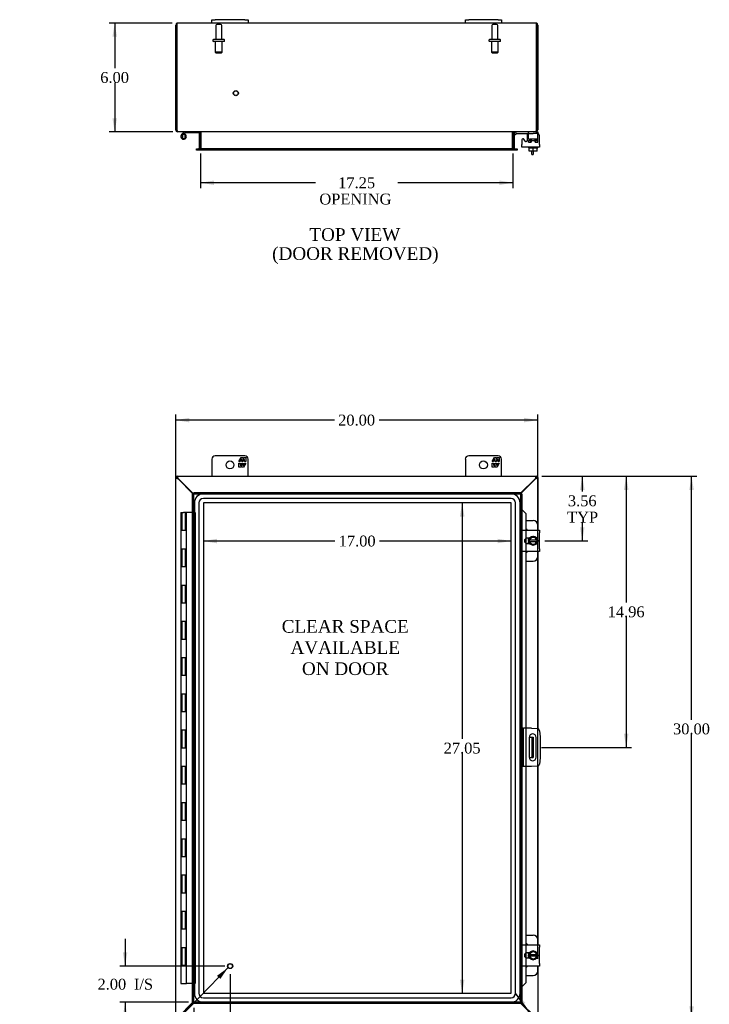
# Model space of a CAD drawing. Header units: inches. Extents: x 11 to 148, y 5 to 99.
# Tile 3 of 7: x 34 to 72, y 33 to 87. Entities that reach past the tile are written whole.
import ezdxf
from ezdxf.enums import TextEntityAlignment as Align

# ---------------------------------------------------------------- set-up
doc = ezdxf.new("R2010")
doc.units = ezdxf.units.IN
doc.header["$MEASUREMENT"] = 0
for name, color, linetype in [('COM40153-1', 7, 'CONTINUOUS'), ('COM40153-2', 7, 'CONTINUOUS'), ('COM42667', 7, 'CONTINUOUS'), ('COM42780', 7, 'CONTINUOUS'), ('COM48432', 7, 'CONTINUOUS'), ('COM70219', 7, 'CONTINUOUS'), ('COM71780-16', 7, 'CONTINUOUS'), ('DEFAULT', 7, 'CONTINUOUS'), ('FET07710', 7, 'CONTINUOUS'), ('HNG10620-26B', 7, 'CONTINUOUS'), ('HNG10620-26C', 7, 'CONTINUOUS'), ('HNG10620-26P', 7, 'CONTINUOUS'), ('SCC19011', 7, 'CONTINUOUS'), ('SPR20265', 7, 'CONTINUOUS'), ('STD21878', 7, 'CONTINUOUS'), ('STD26094', 7, 'CONTINUOUS'), ('WAF25035', 7, 'CONTINUOUS')]:
    doc.layers.add(name, color=color, linetype=linetype)
doc.styles.add('SEACAD_TIMES_NEW_ROMAN', font='times.ttf')

# ---------------------------------------------------------------- blocks, each defined once
blk = doc.blocks.new('SEANNOT_GROUP2')
at = {"layer": 'DEFAULT', "linetype": 'Continuous'}
blk.add_hatch(color=136, dxfattribs=at).paths.add_polyline_path([(45.198, 34.455), (45.629, 35.081), (45.018, 34.629)])
at = {"layer": 'DEFAULT', "color": 136, "linetype": 'Continuous'}
blk.add_line((40.933, 30.222), (40.633, 30.222), dxfattribs=at)
blk.add_lwpolyline([(40.933, 30.222), (45.629, 35.081)], dxfattribs=at)
at = {"layer": 'DEFAULT', "color": 136, "linetype": 'Continuous', "style": 'SEACAD_TIMES_NEW_ROMAN'}
for s, p in [('GROUND STUD', (34.068, 30.522)), ('DOOR', (34.068, 29.622))]:
    blk.add_text(s, height=0.6, dxfattribs=at).set_placement(p, align=Align.TOP_LEFT)
blk = doc.blocks.new('SEANNOT_GROUP3')
at = {"layer": 'DEFAULT', "linetype": 'Continuous'}
blk.add_hatch(color=136, dxfattribs=at).paths.add_polyline_path([(62.05, 33.135), (61.509, 33.669), (61.848, 32.989)])
at = {"layer": 'DEFAULT', "color": 136, "linetype": 'Continuous'}
blk.add_line((64.069, 30.136), (64.369, 30.136), dxfattribs=at)
blk.add_lwpolyline([(64.069, 30.136), (61.509, 33.669)], dxfattribs=at)
at = {"layer": 'DEFAULT', "color": 136, "linetype": 'Continuous', "style": 'SEACAD_TIMES_NEW_ROMAN'}
blk.add_text('GASKET', height=0.6, dxfattribs=at).set_placement((64.579, 30.436), align=Align.TOP_LEFT)
blk = doc.blocks.new('GDIMGGROUP')
at = {"layer": 'DEFAULT', "linetype": 'Continuous'}
for points in [[(43.483, 65.421), (42.733, 65.296), (43.483, 65.171)], [(61.98, 65.421), (61.98, 65.171), (62.73, 65.296)]]:
    blk.add_hatch(color=136, dxfattribs=at).paths.add_polyline_path(points)
at = {"layer": 'DEFAULT', "color": 136, "linetype": 'Continuous'}
for p, q in [((42.733, 32.567), (42.733, 65.596)), ((51.498, 65.296), (42.733, 65.296)), ((62.73, 65.296), (53.965, 65.296)), ((62.73, 35.564), (62.73, 65.596))]:
    blk.add_line(p, q, dxfattribs=at)
at = {"layer": 'DEFAULT', "color": 136, "linetype": 'Continuous', "style": 'SEACAD_TIMES_NEW_ROMAN'}
blk.add_text('20.00', height=0.6, dxfattribs=at).set_placement((51.708, 65.596), align=Align.TOP_LEFT)
blk = doc.blocks.new('GDIMGGROUP1')
at = {"layer": 'DEFAULT', "linetype": 'Continuous'}
for points in [[(71.354, 61.445), (71.229, 62.195), (71.104, 61.445)], [(71.354, 32.945), (71.104, 32.945), (71.229, 32.195)]]:
    blk.add_hatch(color=136, dxfattribs=at).paths.add_polyline_path(points)
at = {"layer": 'DEFAULT', "color": 136, "linetype": 'Continuous'}
for p, q in [((62.961, 62.195), (71.529, 62.195)), ((71.229, 48.763), (71.229, 62.195)), ((71.229, 32.195), (71.229, 47.953)), ((62.961, 32.195), (71.529, 32.195))]:
    blk.add_line(p, q, dxfattribs=at)
at = {"layer": 'DEFAULT', "color": 136, "linetype": 'Continuous', "style": 'SEACAD_TIMES_NEW_ROMAN'}
blk.add_text('30.00', height=0.6, dxfattribs=at).set_placement((70.205, 48.553), align=Align.TOP_LEFT)
blk = doc.blocks.new('GDIMGGROUP2')
at = {"layer": 'DEFAULT', "linetype": 'Continuous'}
for points in [[(39.814, 35.915), (39.939, 35.165), (40.064, 35.915)], [(39.814, 32.415), (40.064, 32.415), (39.939, 33.165)]]:
    blk.add_hatch(color=136, dxfattribs=at).paths.add_polyline_path(points)
at = {"layer": 'DEFAULT', "color": 136, "linetype": 'Continuous'}
for p, q in [((39.939, 36.665), (39.939, 35.165)), ((45.442, 35.165), (39.639, 35.165)), ((43.442, 33.165), (39.639, 33.165)), ((39.939, 33.165), (39.939, 31.665))]:
    blk.add_line(p, q, dxfattribs=at)
at = {"layer": 'DEFAULT', "color": 136, "linetype": 'Continuous', "style": 'SEACAD_TIMES_NEW_ROMAN'}
for s, p in [('2.00', (38.414, 34.465)), ('I/S', (40.426, 34.465))]:
    blk.add_text(s, height=0.6, dxfattribs=at).set_placement(p, align=Align.TOP_LEFT)
blk = doc.blocks.new('GDIMGGROUP3')
at = {"layer": 'DEFAULT', "linetype": 'Continuous'}
for points in [[(44.492, 29.866), (44.492, 30.116), (43.742, 29.991)], [(44.992, 29.866), (45.742, 29.991), (44.992, 30.116)]]:
    blk.add_hatch(color=136, dxfattribs=at).paths.add_polyline_path(points)
at = {"layer": 'DEFAULT', "color": 136, "linetype": 'Continuous'}
for p, q in [((45.742, 34.724), (45.742, 29.691)), ((43.742, 32.865), (43.742, 29.691)), ((43.742, 29.991), (46.089, 29.991)), ((46.089, 29.991), (46.389, 29.991))]:
    blk.add_line(p, q, dxfattribs=at)
at = {"layer": 'DEFAULT', "color": 136, "linetype": 'Continuous', "style": 'SEACAD_TIMES_NEW_ROMAN'}
for s, p in [('2.00', (46.599, 30.291)), ('I/S', (48.612, 30.291))]:
    blk.add_text(s, height=0.6, dxfattribs=at).set_placement(p, align=Align.TOP_LEFT)
blk = doc.blocks.new('GDIMGGROUP4')
at = {"layer": 'DEFAULT', "linetype": 'Continuous'}
for points in [[(39.239, 86.455), (39.489, 86.455), (39.364, 87.205)], [(39.239, 81.955), (39.364, 81.205), (39.489, 81.955)]]:
    blk.add_hatch(color=136, dxfattribs=at).paths.add_polyline_path(points)
at = {"layer": 'DEFAULT', "color": 136, "linetype": 'Continuous'}
for p, q in [((42.541, 87.205), (39.064, 87.205)), ((39.364, 87.205), (39.364, 84.715)), ((39.364, 83.905), (39.364, 81.205)), ((42.567, 81.205), (39.064, 81.205))]:
    blk.add_line(p, q, dxfattribs=at)
at = {"layer": 'DEFAULT', "color": 136, "linetype": 'Continuous', "style": 'SEACAD_TIMES_NEW_ROMAN'}
blk.add_text('6.00', height=0.6, dxfattribs=at).set_placement((38.567, 84.505), align=Align.TOP_LEFT)
blk = doc.blocks.new('GDIMGGROUP16')
at = {"layer": 'DEFAULT', "linetype": 'Continuous'}
for points in [[(65.319, 61.445), (65.194, 62.195), (65.069, 61.445)], [(65.319, 59.383), (65.069, 59.383), (65.194, 58.633)]]:
    blk.add_hatch(color=136, dxfattribs=at).paths.add_polyline_path(points)
at = {"layer": 'DEFAULT', "color": 136, "linetype": 'Continuous'}
for p, q in [((62.961, 62.195), (65.494, 62.195)), ((65.194, 62.195), (65.194, 61.352)), ((65.194, 59.642), (65.194, 58.633)), ((63.129, 58.633), (65.494, 58.633))]:
    blk.add_line(p, q, dxfattribs=at)
at = {"layer": 'DEFAULT', "color": 136, "linetype": 'Continuous', "style": 'SEACAD_TIMES_NEW_ROMAN'}
for s, p in [('3.56', (64.397, 61.142)), ('TYP', (64.355, 60.242))]:
    blk.add_text(s, height=0.6, dxfattribs=at).set_placement(p, align=Align.TOP_LEFT)
blk = doc.blocks.new('GDIMGGROUP17')
at = {"layer": 'DEFAULT', "linetype": 'Continuous'}
for points in [[(67.743, 61.445), (67.618, 62.195), (67.493, 61.445)], [(67.743, 47.985), (67.493, 47.985), (67.618, 47.235)]]:
    blk.add_hatch(color=136, dxfattribs=at).paths.add_polyline_path(points)
at = {"layer": 'DEFAULT', "color": 136, "linetype": 'Continuous'}
for p, q in [((62.961, 62.195), (67.918, 62.195)), ((67.618, 62.195), (67.618, 55.225)), ((67.618, 54.415), (67.618, 47.235)), ((62.939, 47.235), (67.918, 47.235))]:
    blk.add_line(p, q, dxfattribs=at)
at = {"layer": 'DEFAULT', "color": 136, "linetype": 'Continuous', "style": 'SEACAD_TIMES_NEW_ROMAN'}
blk.add_text('14.96', height=0.6, dxfattribs=at).set_placement((66.595, 55.015), align=Align.TOP_LEFT)
blk = doc.blocks.new('GDIMGGROUP18')
at = {"layer": 'DEFAULT', "linetype": 'Continuous'}
for points in [[(44.858, 78.269), (44.858, 78.519), (44.108, 78.394)], [(60.608, 78.269), (61.358, 78.394), (60.608, 78.519)]]:
    blk.add_hatch(color=136, dxfattribs=at).paths.add_polyline_path(points)
at = {"layer": 'DEFAULT', "color": 136, "linetype": 'Continuous'}
for p, q in [((44.108, 80), (44.108, 78.094)), ((61.358, 80), (61.358, 78.094)), ((50.461, 78.394), (44.108, 78.394)), ((61.358, 78.394), (55.005, 78.394))]:
    blk.add_line(p, q, dxfattribs=at)
at = {"layer": 'DEFAULT', "color": 136, "linetype": 'Continuous', "style": 'SEACAD_TIMES_NEW_ROMAN'}
for s, p in [('17.25', (51.709, 78.694)), ('OPENING ', (50.671, 77.794))]:
    blk.add_text(s, height=0.6, dxfattribs=at).set_placement(p, align=Align.TOP_LEFT)
blk = doc.blocks.new('GDIMGGROUP24')
at = {"layer": 'DEFAULT', "linetype": 'Continuous'}
for points in [[(58.434, 59.972), (58.684, 59.972), (58.559, 60.722)], [(58.434, 34.418), (58.559, 33.668), (58.684, 34.418)]]:
    blk.add_hatch(color=136, dxfattribs=at).paths.add_polyline_path(points)
at = {"layer": 'DEFAULT', "color": 136, "linetype": 'Continuous'}
for p, q in [((58.559, 60.722), (58.559, 47.705)), ((58.559, 46.895), (58.559, 33.668))]:
    blk.add_line(p, q, dxfattribs=at)
at = {"layer": 'DEFAULT', "color": 136, "linetype": 'Continuous', "style": 'SEACAD_TIMES_NEW_ROMAN'}
blk.add_text('27.05', height=0.6, dxfattribs=at).set_placement((57.536, 47.495), align=Align.TOP_LEFT)
blk = doc.blocks.new('GDIMGGROUP25')
at = {"layer": 'DEFAULT', "linetype": 'Continuous'}
for points in [[(45.012, 58.496), (45.012, 58.746), (44.262, 58.621)], [(60.51, 58.496), (61.26, 58.621), (60.51, 58.746)]]:
    blk.add_hatch(color=136, dxfattribs=at).paths.add_polyline_path(points)
at = {"layer": 'DEFAULT', "color": 136, "linetype": 'Continuous'}
for p, q in [((51.527, 58.621), (44.262, 58.621)), ((61.26, 58.621), (53.995, 58.621))]:
    blk.add_line(p, q, dxfattribs=at)
at = {"layer": 'DEFAULT', "color": 136, "linetype": 'Continuous', "style": 'SEACAD_TIMES_NEW_ROMAN'}
blk.add_text('17.00', height=0.6, dxfattribs=at).set_placement((51.737, 58.921), align=Align.TOP_LEFT)

msp = doc.modelspace()

# ---------------------------------------------------------------- linework, layer by layer
at = {"layer": 'COM40153-1', "color": 7}
for p, q in [((62.411, 79.955), (62.411, 80.134)), ((62.411, 79.955), (62.483, 79.955)), ((62.483, 80.134), (62.483, 79.955)), ((62.265, 47.798), (62.375, 47.798)), ((62.375, 47.798), (62.411, 47.798)), ((62.411, 47.798), (62.483, 47.798)), ((62.411, 47.798), (62.411, 46.673)), ((62.483, 47.798), (62.483, 46.673)), ((62.265, 46.673), (62.375, 46.673)), ((62.411, 46.673), (62.375, 46.673)), ((62.411, 46.673), (62.483, 46.673))]:
    msp.add_line(p, q, dxfattribs=at)
at = {"layer": 'COM40153-2', "color": 7}
for p, q in [((61.93, 48.298), (61.858, 48.298)), ((61.93, 48.298), (61.93, 46.173)), ((61.93, 48.298), (61.966, 48.298)), ((62.381, 48.298), (61.966, 48.298)), ((62.381, 48.298), (62.715, 48.269)), ((62.829, 48.155), (62.858, 47.821)), ((62.858, 47.821), (62.858, 46.65)), ((62.264, 47.785), (62.264, 46.685)), ((62.639, 46.685), (62.639, 47.785)), ((62.715, 46.202), (62.381, 46.173)), ((62.858, 46.65), (62.829, 46.316)), ((61.93, 46.173), (61.858, 46.173)), ((61.966, 46.173), (61.93, 46.173)), ((62.381, 46.173), (61.966, 46.173))]:
    msp.add_line(p, q, dxfattribs=at)
for centre, radius, start, end in [((62.452, 47.785), 0.188, 0, 180), ((62.704, 48.144), 0.125, 5, 85), ((62.452, 46.685), 0.188, 180, 0), ((62.704, 46.327), 0.125, 275, 355)]:
    msp.add_arc(centre, radius, start, end, dxfattribs=at)
at = {"layer": 'COM42667', "color": 7}
for p, q in [((62.142, 80.985), (62.142, 80.726)), ((62.829, 80.503), (62.829, 80.985)), ((61.859, 80.758), (61.859, 80.503)), ((61.859, 80.36), (61.859, 80.503)), ((62.032, 80.693), (61.969, 80.791)), ((62.829, 80.503), (62.829, 80.36)), ((62.829, 80.36), (61.859, 80.36)), ((61.859, 59.079), (61.859, 59.222)), ((61.859, 59.222), (62.829, 59.222)), ((61.859, 59.079), (61.859, 58.188)), ((62.273, 58.774), (62.133, 58.774)), ((62.829, 59.222), (62.829, 59.079)), ((62.829, 58.188), (62.829, 59.079)), ((61.859, 58.045), (61.859, 58.188)), ((62.133, 58.493), (62.273, 58.493)), ((62.829, 58.188), (62.829, 58.045)), ((62.829, 58.045), (61.859, 58.045)), ((61.859, 36.203), (61.859, 36.346)), ((61.859, 36.346), (62.829, 36.346)), ((61.859, 36.203), (61.859, 35.312)), ((62.273, 35.898), (62.133, 35.898)), ((62.829, 36.346), (62.829, 36.203)), ((62.829, 35.312), (62.829, 36.203)), ((62.133, 35.617), (62.273, 35.617)), ((61.859, 35.169), (61.859, 35.312)), ((62.829, 35.169), (61.859, 35.169)), ((62.829, 35.312), (62.829, 35.169))]:
    msp.add_line(p, q, dxfattribs=at)
for centre, radius, start, end in [((62.267, 80.985), 0.125, 90, 180), ((62.704, 80.985), 0.125, 0, 90), ((61.919, 80.758), 0.06, 32.8455, 180), ((62.082, 80.726), 0.06, 212.8455, 0), ((62.133, 58.633), 0.14, 90, 270), ((62.133, 35.757), 0.14, 90, 270)]:
    msp.add_arc(centre, radius, start, end, dxfattribs=at)
at = {"layer": 'COM42780', "color": 7}
for p, q in [((61.43, 81.113), (61.48, 81.163)), ((61.43, 81.113), (61.497, 81.046)), ((61.497, 81.046), (61.547, 81.096)), ((61.581, 81.11), (62.48, 81.11)), ((61.615, 81.111), (61.615, 81.11)), ((61.615, 81.111), (61.675, 81.111)), ((61.675, 81.111), (61.675, 81.11)), ((61.675, 81.111), (61.703, 81.111)), ((61.703, 81.111), (61.703, 81.11)), ((61.703, 81.111), (61.865, 81.111)), ((61.816, 81.111), (61.816, 81.11)), ((61.865, 81.111), (61.865, 81.11)), ((62.23, 81.065), (62.23, 81.19)), ((62.73, 81.11), (62.48, 81.11)), ((62.625, 81.205), (62.73, 81.205)), ((62.73, 81.205), (62.73, 81.11)), ((62.73, 81.108), (62.73, 81.11)), ((62.73, 81.063), (62.73, 81.108)), ((62.73, 80.774), (62.73, 81.063)), ((62.23, 80.728), (62.73, 80.728)), ((62.23, 80.633), (62.23, 80.72)), ((62.23, 80.633), (62.373, 80.633)), ((62.285, 80.823), (62.675, 80.823)), ((62.285, 80.823), (62.285, 80.728)), ((62.355, 80.633), (62.355, 80.823)), ((62.373, 80.823), (62.373, 80.633)), ((62.586, 80.633), (62.586, 80.823)), ((62.586, 80.633), (62.692, 80.633)), ((62.605, 80.633), (62.605, 80.823)), ((62.675, 80.728), (62.675, 80.823)), ((62.701, 80.633), (62.73, 80.633)), ((62.73, 80.633), (62.73, 80.774)), ((62.083, 59.749), (62.48, 59.749)), ((62.73, 59.222), (62.73, 59.499)), ((62.23, 58.699), (62.23, 58.774)), ((62.23, 58.493), (62.23, 58.564)), ((62.73, 57.768), (62.73, 58.045)), ((62.083, 57.518), (62.48, 57.518)), ((62.083, 36.873), (62.48, 36.873)), ((62.73, 36.346), (62.73, 36.623)), ((62.23, 35.823), (62.23, 35.898)), ((62.23, 35.617), (62.23, 35.688)), ((62.73, 34.892), (62.73, 35.169)), ((62.083, 34.642), (62.48, 34.642))]:
    msp.add_line(p, q, dxfattribs=at)
for centre, radius, start, end in [((61.581, 81.062), 0.143, 90, 135), ((61.581, 81.062), 0.048, 90, 135), ((61.98, 59.062), 0.25, 39.9324, 65.6695), ((62.48, 59.499), 0.25, 0, 90), ((61.98, 58.205), 0.25, 294.3305, 320.0676), ((62.48, 57.768), 0.25, 270, 0), ((61.98, 36.186), 0.25, 39.9324, 65.6695), ((62.48, 36.623), 0.25, 0, 90), ((61.98, 35.329), 0.25, 294.3305, 320.0676), ((62.48, 34.892), 0.25, 270, 0)]:
    msp.add_arc(centre, radius, start, end, dxfattribs=at)
msp.add_ellipse((61.98, 80.105), major_axis=(0, 14.322), ratio=0.017455, start_param=-1.524085, end_param=-1.503851, dxfattribs=at)
msp.add_open_spline([(62.227, 81.102), (62.226, 81.104), (62.226, 81.106), (62.224, 81.109), (62.223, 81.11), (62.221, 81.11)], degree=3, knots=[0.6179659, 0.6179659, 0.6179659, 0.6179659, 0.75, 0.75, 1, 1, 1, 1], dxfattribs=at)
at = {"layer": 'COM48432', "color": 7}
for p, q in [((42.733, 81.313), (42.733, 87.097)), ((42.805, 87.097), (42.805, 87.199)), ((42.805, 87.199), (42.805, 87.097)), ((42.805, 87.097), (42.805, 81.313)), ((42.805, 81.313), (42.805, 87.097)), ((44.733, 87.205), (42.841, 87.205)), ((58.733, 87.205), (46.733, 87.205)), ((62.625, 87.205), (60.733, 87.205)), ((62.661, 87.097), (62.661, 87.199)), ((62.661, 87.199), (62.661, 87.097)), ((62.661, 81.313), (62.661, 87.097)), ((62.661, 87.097), (62.661, 81.313)), ((62.733, 87.097), (62.733, 81.313)), ((42.805, 81.313), (42.733, 81.313)), ((42.841, 81.229), (42.841, 81.205)), ((42.865, 81.205), (42.841, 81.205)), ((62.599, 81.205), (42.867, 81.205)), ((44.036, 81.169), (44.036, 80.3)), ((44.036, 81.169), (44.108, 81.169)), ((44.108, 81.169), (44.108, 80.3)), ((44.121, 81.169), (44.121, 80.3)), ((61.345, 80.3), (61.345, 81.169)), ((61.43, 81.169), (61.358, 81.169)), ((61.358, 81.169), (61.358, 80.3)), ((61.43, 81.169), (61.43, 80.3)), ((62.625, 81.205), (62.601, 81.205)), ((62.625, 81.229), (62.625, 81.205)), ((62.661, 81.313), (62.733, 81.313)), ((43.878, 80.192), (43.878, 80.264)), ((43.878, 80.264), (43.954, 80.264)), ((43.954, 80.192), (43.878, 80.192)), ((43.961, 80.264), (43.954, 80.264)), ((43.961, 80.192), (43.954, 80.192)), ((43.961, 80.264), (44.006, 80.264)), ((43.961, 80.264), (43.961, 80.192)), ((44.006, 80.192), (43.961, 80.192)), ((61.459, 80.264), (44.006, 80.264)), ((61.459, 80.192), (44.006, 80.192)), ((44.036, 80.3), (44.108, 80.3)), ((61.43, 80.3), (61.358, 80.3)), ((61.459, 80.264), (61.504, 80.264)), ((61.504, 80.192), (61.459, 80.192)), ((61.504, 80.264), (61.512, 80.264)), ((61.504, 80.192), (61.504, 80.264)), ((61.504, 80.192), (61.512, 80.192)), ((61.512, 80.264), (61.588, 80.264)), ((61.588, 80.192), (61.512, 80.192)), ((61.588, 80.264), (61.588, 80.192)), ((42.805, 62.123), (42.733, 62.123)), ((42.733, 32.267), (42.733, 62.123)), ((42.805, 62.195), (62.661, 62.195)), ((42.805, 62.123), (42.805, 62.195)), ((42.805, 62.123), (42.841, 62.087)), ((42.805, 62.123), (42.841, 62.087)), ((42.865, 62.045), (42.841, 62.061)), ((43.685, 61.226), (42.865, 62.045)), ((42.883, 62.063), (42.867, 62.087)), ((43.72, 61.226), (42.883, 62.063)), ((62.583, 62.063), (61.786, 61.266)), ((62.601, 62.045), (61.786, 61.23)), ((62.599, 62.087), (62.583, 62.063)), ((62.625, 62.061), (62.601, 62.045)), ((62.661, 62.123), (62.625, 62.087)), ((62.661, 62.123), (62.625, 62.087)), ((62.661, 62.123), (62.661, 62.195)), ((62.661, 62.123), (62.733, 62.123)), ((62.733, 62.123), (62.733, 59.222)), ((62.733, 58.045), (62.733, 48.266)), ((62.733, 46.205), (62.733, 36.346)), ((62.733, 35.169), (62.733, 32.267)), ((42.865, 32.345), (43.685, 33.165)), ((42.883, 32.327), (43.72, 33.165)), ((61.786, 33.16), (62.601, 32.345)), ((61.786, 33.124), (62.583, 32.327))]:
    msp.add_line(p, q, dxfattribs=at)
for centre, radius, start, end in [((42.841, 87.097), 0.108, 109.4712, 180), ((42.841, 87.097), 0.108, 90, 109.4712), ((62.625, 87.097), 0.108, 70.5288, 90), ((62.625, 87.097), 0.108, 0, 70.5288), ((42.841, 81.313), 0.108, 180, 270), ((42.841, 81.313), 0.036, 180, 218.7233), ((44, 81.169), 0.036, 0, 90), ((44, 81.169), 0.108, 0, 10.3965), ((61.466, 81.169), 0.108, 169.6031, 180), ((61.466, 81.169), 0.036, 90, 180), ((62.625, 81.313), 0.108, 270, 0), ((62.625, 81.313), 0.036, 321.2767, 0), ((44, 80.3), 0.036, 270, 0), ((44, 80.3), 0.108, 349.6015, 0), ((61.466, 80.3), 0.108, 180, 190.3994), ((61.466, 80.3), 0.036, 180, 270)]:
    msp.add_arc(centre, radius, start, end, dxfattribs=at)
for centre, start_param, end_param in [((42.841, 87.097), 3.141593, 3.48143), ((62.625, 87.097), 2.801756, 3.141593)]:
    msp.add_ellipse(centre, major_axis=(0, -0.108), ratio=0.997813, start_param=start_param, end_param=end_param, dxfattribs=at)
for points, knots in [([(42.867, 81.205), (42.862, 81.205), (42.856, 81.208), (42.846, 81.219), (42.841, 81.227), (42.831, 81.247), (42.826, 81.259), (42.815, 81.285), (42.81, 81.299), (42.805, 81.313)], [0, 0, 0, 0, 0.25, 0.25, 0.5, 0.5, 0.75, 0.75, 1, 1, 1, 1]), ([(44.121, 81.169), (44.121, 81.171), (44.121, 81.173), (44.119, 81.177), (44.118, 81.178), (44.114, 81.183), (44.11, 81.186), (44.102, 81.19), (44.098, 81.192), (44.089, 81.196), (44.084, 81.197), (44.069, 81.201), (44.059, 81.203), (44.039, 81.205), (44.028, 81.205), (44.018, 81.205)], [0, 0, 0, 0, 0.0625, 0.0625, 0.125, 0.125, 0.25, 0.25, 0.375, 0.375, 0.5, 0.5, 0.75, 0.75, 1, 1, 1, 1]), ([(61.448, 81.205), (61.438, 81.205), (61.427, 81.205), (61.407, 81.203), (61.397, 81.201), (61.382, 81.197), (61.377, 81.196), (61.368, 81.192), (61.364, 81.19), (61.355, 81.186), (61.352, 81.183), (61.348, 81.178), (61.347, 81.177), (61.345, 81.173), (61.345, 81.171), (61.345, 81.169)], [0, 0, 0, 0, 0.25, 0.25, 0.5, 0.5, 0.625, 0.625, 0.75, 0.75, 0.875, 0.875, 0.9375, 0.9375, 1, 1, 1, 1]), ([(62.661, 81.313), (62.656, 81.299), (62.651, 81.285), (62.64, 81.259), (62.635, 81.247), (62.625, 81.227), (62.62, 81.219), (62.609, 81.208), (62.604, 81.205), (62.599, 81.205)], [0, 0, 0, 0, 0.25, 0.25, 0.5, 0.5, 0.75, 0.75, 1, 1, 1, 1]), ([(44.018, 80.264), (44.028, 80.264), (44.039, 80.265), (44.059, 80.267), (44.069, 80.269), (44.084, 80.273), (44.089, 80.274), (44.098, 80.277), (44.102, 80.279), (44.11, 80.284), (44.114, 80.287), (44.118, 80.291), (44.119, 80.293), (44.121, 80.297), (44.121, 80.298), (44.121, 80.3)], [0, 0, 0, 0, 0.25, 0.25, 0.5, 0.5, 0.625, 0.625, 0.75, 0.75, 0.875, 0.875, 0.9375, 0.9375, 1, 1, 1, 1]), ([(61.345, 80.3), (61.345, 80.298), (61.345, 80.297), (61.347, 80.293), (61.348, 80.291), (61.352, 80.287), (61.355, 80.284), (61.364, 80.279), (61.368, 80.277), (61.377, 80.274), (61.382, 80.273), (61.397, 80.269), (61.407, 80.267), (61.427, 80.265), (61.438, 80.264), (61.448, 80.264)], [0, 0, 0, 0, 0.0625, 0.0625, 0.125, 0.125, 0.25, 0.25, 0.375, 0.375, 0.5, 0.5, 0.75, 0.75, 1, 1, 1, 1]), ([(42.841, 62.061), (42.827, 62.067), (42.813, 62.072), (42.787, 62.082), (42.775, 62.087), (42.755, 62.097), (42.747, 62.103), (42.736, 62.113), (42.733, 62.118), (42.733, 62.123)], [0, 0, 0, 0, 0.25, 0.25, 0.5, 0.5, 0.75, 0.75, 1, 1, 1, 1]), ([(42.867, 62.087), (42.862, 62.101), (42.856, 62.116), (42.846, 62.142), (42.841, 62.154), (42.831, 62.174), (42.826, 62.182), (42.815, 62.192), (42.81, 62.195), (42.805, 62.195)], [0, 0, 0, 0, 0.25, 0.25, 0.5, 0.5, 0.75, 0.75, 1, 1, 1, 1]), ([(42.867, 62.087), (42.856, 62.097), (42.846, 62.106), (42.826, 62.119), (42.815, 62.123), (42.805, 62.123)], [0, 0, 0, 0, 0.5, 0.5, 1, 1, 1, 1]), ([(42.841, 62.061), (42.836, 62.067), (42.831, 62.072), (42.823, 62.082), (42.819, 62.087), (42.812, 62.097), (42.809, 62.103), (42.806, 62.113), (42.805, 62.118), (42.805, 62.123)], [0, 0, 0, 0, 0.25, 0.25, 0.5, 0.5, 0.75, 0.75, 1, 1, 1, 1]), ([(62.661, 62.195), (62.656, 62.195), (62.651, 62.192), (62.64, 62.182), (62.635, 62.174), (62.625, 62.154), (62.62, 62.142), (62.609, 62.116), (62.604, 62.101), (62.599, 62.087)], [0, 0, 0, 0, 0.25, 0.25, 0.5, 0.5, 0.75, 0.75, 1, 1, 1, 1]), ([(62.661, 62.123), (62.651, 62.123), (62.64, 62.119), (62.62, 62.106), (62.609, 62.097), (62.599, 62.087)], [0, 0, 0, 0, 0.5, 0.5, 1, 1, 1, 1]), ([(62.661, 62.123), (62.661, 62.118), (62.66, 62.113), (62.656, 62.103), (62.654, 62.097), (62.647, 62.087), (62.643, 62.082), (62.634, 62.072), (62.63, 62.067), (62.625, 62.061)], [0, 0, 0, 0, 0.25, 0.25, 0.5, 0.5, 0.75, 0.75, 1, 1, 1, 1]), ([(62.733, 62.123), (62.733, 62.118), (62.73, 62.113), (62.719, 62.103), (62.711, 62.097), (62.691, 62.087), (62.679, 62.082), (62.653, 62.072), (62.639, 62.067), (62.625, 62.061)], [0, 0, 0, 0, 0.25, 0.25, 0.5, 0.5, 0.75, 0.75, 1, 1, 1, 1])]:
    msp.add_open_spline(points, degree=3, knots=knots, dxfattribs=at)
at = {"layer": 'COM70219', "color": 7}
for p, q in [((61.259, 61.221), (44.263, 61.221)), ((61.259, 61.22), (44.263, 61.22)), ((61.259, 60.971), (44.263, 60.971)), ((43.763, 60.721), (43.763, 33.669)), ((43.764, 60.721), (43.764, 33.669)), ((44.013, 60.721), (44.013, 33.669)), ((44.262, 60.721), (44.262, 33.669)), ((61.259, 60.722), (44.263, 60.722)), ((44.263, 60.721), (44.263, 33.669)), ((61.259, 60.721), (44.263, 60.721)), ((61.259, 33.669), (61.259, 60.721)), ((61.26, 33.669), (61.26, 60.721)), ((61.509, 33.669), (61.509, 60.721)), ((61.758, 33.669), (61.758, 60.721)), ((61.759, 33.669), (61.759, 60.721)), ((44.263, 33.669), (61.259, 33.669)), ((44.263, 33.668), (61.259, 33.668)), ((44.263, 33.419), (61.259, 33.419)), ((44.263, 33.17), (61.259, 33.17)), ((44.263, 33.169), (61.259, 33.169))]:
    msp.add_line(p, q, dxfattribs=at)
for centre, radius, start, end in [((44.263, 60.721), 0.5, 90, 180), ((44.263, 60.721), 0.499, 90, 180), ((44.263, 60.721), 0.25, 90, 180), ((61.259, 60.721), 0.5, 0, 90), ((61.259, 60.721), 0.499, 0, 90), ((61.259, 60.721), 0.25, 0, 90), ((44.263, 60.721), 0.001, 90, 180), ((61.259, 60.721), 0.001, 0, 90), ((44.263, 33.669), 0.5, 180, 270), ((44.263, 33.669), 0.499, 180, 270), ((44.263, 33.669), 0.25, 180, 270), ((44.263, 33.669), 0.001, 180, 270), ((61.259, 33.669), 0.5, 270, 0), ((61.259, 33.669), 0.001, 270, 0), ((61.259, 33.669), 0.25, 270, 0), ((61.259, 33.669), 0.499, 270, 0)]:
    msp.add_arc(centre, radius, start, end, dxfattribs=at)
at = {"layer": 'COM71780-16', "color": 7}
for p, q in [((43.67, 61.226), (43.742, 61.226)), ((43.67, 33.165), (43.67, 61.226)), ((43.742, 61.298), (43.742, 61.226)), ((43.742, 61.298), (61.786, 61.298)), ((43.742, 61.226), (61.786, 61.226)), ((43.742, 61.226), (43.778, 61.19)), ((43.742, 33.165), (43.742, 61.226)), ((43.742, 61.226), (43.778, 61.19)), ((61.786, 61.226), (61.75, 61.19)), ((61.786, 61.226), (61.75, 61.19)), ((61.786, 61.298), (61.786, 61.226)), ((61.786, 61.226), (61.786, 33.165)), ((61.858, 61.226), (61.786, 61.226)), ((61.858, 61.226), (61.858, 33.165)), ((61.858, 60.351), (61.786, 60.351)), ((61.871, 60.351), (61.858, 60.351)), ((61.88, 60.328), (61.889, 60.328)), ((61.9, 60.315), (62.07, 60.143)), ((61.9, 60.315), (61.913, 60.315)), ((61.913, 60.315), (62.083, 60.143)), ((62.07, 60.143), (62.07, 59.222)), ((62.083, 60.143), (62.07, 60.143)), ((62.083, 60.143), (62.083, 59.222)), ((62.07, 59.222), (62.07, 58.759)), ((62.07, 58.759), (62.07, 58.508)), ((62.083, 59.222), (62.083, 58.764)), ((62.083, 58.764), (62.083, 58.502)), ((62.07, 58.508), (62.07, 58.045)), ((62.083, 58.502), (62.083, 58.045)), ((62.07, 58.045), (62.07, 48.298)), ((62.083, 58.045), (62.083, 48.298)), ((62.07, 48.298), (62.07, 46.173)), ((62.083, 48.298), (62.083, 46.173)), ((62.07, 46.173), (62.07, 36.346)), ((62.083, 46.173), (62.083, 36.346)), ((62.07, 36.346), (62.07, 35.883)), ((62.07, 35.883), (62.07, 35.632)), ((62.083, 36.346), (62.083, 35.888)), ((62.083, 35.888), (62.083, 35.626)), ((62.07, 35.632), (62.07, 35.169)), ((62.083, 35.626), (62.083, 35.169)), ((62.07, 35.169), (62.07, 34.248)), ((62.083, 35.169), (62.083, 34.248)), ((62.07, 34.248), (61.9, 34.075)), ((62.083, 34.248), (61.913, 34.075)), ((62.083, 34.248), (62.07, 34.248)), ((61.858, 34.04), (61.786, 34.04)), ((61.858, 34.04), (61.871, 34.04)), ((61.889, 34.063), (61.88, 34.063)), ((61.9, 34.075), (61.913, 34.075)), ((43.67, 33.165), (43.742, 33.165)), ((43.742, 33.165), (43.778, 33.201)), ((43.742, 33.165), (43.778, 33.201)), ((61.786, 33.165), (43.742, 33.165)), ((43.742, 33.093), (43.742, 33.165)), ((61.786, 33.165), (61.75, 33.201)), ((61.786, 33.165), (61.75, 33.201)), ((61.786, 33.093), (61.786, 33.165)), ((61.858, 33.165), (61.786, 33.165)), ((61.786, 33.093), (43.742, 33.093))]:
    msp.add_line(p, q, dxfattribs=at)
for centre, radius, start, end in [((62.298, 61.402), 1.153, 245.7342, 248.7275), ((62.189, 60.584), 0.395, 216.3142, 223.0054), ((62.298, 32.989), 1.153, 111.2725, 114.2658), ((62.189, 33.806), 0.395, 136.9946, 143.6858)]:
    msp.add_arc(centre, radius, start, end, dxfattribs=at)
at = {"layer": 'FET07710', "color": 7}
for p, q in [((44.733, 87.392), (44.92, 87.392)), ((44.733, 87.205), (44.733, 87.392)), ((44.92, 87.205), (44.733, 87.205)), ((46.545, 87.392), (44.92, 87.392)), ((46.545, 87.205), (44.92, 87.205)), ((46.545, 87.392), (46.733, 87.392)), ((46.733, 87.205), (46.545, 87.205)), ((46.733, 87.392), (46.733, 87.205)), ((58.733, 87.392), (58.92, 87.392)), ((58.733, 87.205), (58.733, 87.392)), ((58.92, 87.205), (58.733, 87.205)), ((60.545, 87.392), (58.92, 87.392)), ((60.545, 87.205), (58.92, 87.205)), ((60.545, 87.392), (60.733, 87.392)), ((60.733, 87.205), (60.545, 87.205)), ((60.733, 87.392), (60.733, 87.205)), ((44.733, 63.133), (44.733, 62.195)), ((46.545, 63.32), (44.92, 63.32)), ((46.223, 63.015), (46.345, 63.227)), ((46.385, 63.121), (46.287, 63.121)), ((46.287, 63.121), (46.287, 63.015)), ((46.345, 63.227), (46.454, 63.227)), ((46.385, 63.015), (46.385, 63.121)), ((46.543, 63.121), (46.445, 63.121)), ((46.445, 63.121), (46.445, 63.015)), ((46.454, 63.227), (46.454, 63.15)), ((46.454, 63.15), (46.499, 63.227)), ((46.499, 63.227), (46.608, 63.227)), ((46.543, 63.015), (46.543, 63.121)), ((46.608, 63.227), (46.608, 63.015)), ((46.733, 62.195), (46.733, 63.133)), ((58.733, 63.133), (58.733, 62.195)), ((60.545, 63.32), (58.92, 63.32)), ((60.223, 63.015), (60.345, 63.227)), ((60.385, 63.121), (60.287, 63.121)), ((60.287, 63.121), (60.287, 63.015)), ((60.345, 63.227), (60.454, 63.227)), ((60.385, 63.015), (60.385, 63.121)), ((60.543, 63.121), (60.445, 63.121)), ((60.445, 63.121), (60.445, 63.015)), ((60.454, 63.227), (60.454, 63.15)), ((60.454, 63.15), (60.499, 63.227)), ((60.499, 63.227), (60.608, 63.227)), ((60.543, 63.015), (60.543, 63.121)), ((60.608, 63.227), (60.608, 63.015)), ((60.733, 62.195), (60.733, 63.133)), ((46.287, 63.015), (46.223, 63.015)), ((46.223, 62.705), (46.223, 62.918)), ((46.223, 62.918), (46.287, 62.918)), ((46.331, 62.705), (46.223, 62.705)), ((46.287, 62.918), (46.287, 62.812)), ((46.287, 62.812), (46.385, 62.812)), ((46.376, 62.783), (46.331, 62.705)), ((46.376, 62.705), (46.376, 62.783)), ((46.485, 62.705), (46.376, 62.705)), ((46.445, 63.015), (46.385, 63.015)), ((46.385, 62.812), (46.385, 62.918)), ((46.385, 62.918), (46.445, 62.918)), ((46.445, 62.918), (46.445, 62.812)), ((46.445, 62.812), (46.543, 62.812)), ((46.608, 62.918), (46.485, 62.705)), ((46.608, 63.015), (46.543, 63.015)), ((46.543, 62.812), (46.543, 62.918)), ((46.543, 62.918), (46.608, 62.918)), ((60.287, 63.015), (60.223, 63.015)), ((60.223, 62.705), (60.223, 62.918)), ((60.223, 62.918), (60.287, 62.918)), ((60.331, 62.705), (60.223, 62.705)), ((60.287, 62.918), (60.287, 62.812)), ((60.287, 62.812), (60.385, 62.812)), ((60.376, 62.783), (60.331, 62.705)), ((60.376, 62.705), (60.376, 62.783)), ((60.485, 62.705), (60.376, 62.705)), ((60.445, 63.015), (60.385, 63.015)), ((60.385, 62.812), (60.385, 62.918)), ((60.385, 62.918), (60.445, 62.918)), ((60.445, 62.918), (60.445, 62.812)), ((60.445, 62.812), (60.543, 62.812)), ((60.608, 62.918), (60.485, 62.705)), ((60.608, 63.015), (60.543, 63.015)), ((60.543, 62.812), (60.543, 62.918)), ((60.543, 62.918), (60.608, 62.918))]:
    msp.add_line(p, q, dxfattribs=at)
for centre in [(45.733, 62.82), (59.733, 62.82)]:
    msp.add_circle(centre, 0.219, dxfattribs=at)
for centre, start, end in [((44.92, 63.133), 90, 180), ((46.545, 63.133), 0, 90), ((58.92, 63.133), 90, 180), ((60.545, 63.133), 0, 90)]:
    msp.add_arc(centre, 0.188, start, end, dxfattribs=at)
at = {"layer": 'HNG10620-26B', "color": 7}
for p, q in [((43.172, 81.162), (43.063, 81.053)), ((43.214, 81.119), (43.154, 81.059)), ((43.19, 81.179), (43.172, 81.162)), ((43.172, 81.162), (43.214, 81.119)), ((43.217, 81.091), (43.207, 81.059)), ((43.232, 81.137), (43.214, 81.119)), ((43.988, 81.145), (43.253, 81.145)), ((43.988, 81.205), (43.988, 81.145)), ((43.172, 59.195), (43.018, 59.195)), ((43.018, 59.195), (43.018, 58.195)), ((43.018, 58.195), (43.172, 58.195)), ((43.172, 57.195), (43.018, 57.195)), ((43.018, 57.195), (43.018, 56.195)), ((43.018, 56.195), (43.172, 56.195)), ((43.172, 55.195), (43.018, 55.195)), ((43.018, 55.195), (43.018, 54.195)), ((43.018, 54.195), (43.172, 54.195)), ((43.172, 53.195), (43.018, 53.195)), ((43.018, 53.195), (43.018, 52.195)), ((43.018, 52.195), (43.172, 52.195)), ((43.172, 51.195), (43.018, 51.195)), ((43.018, 51.195), (43.018, 50.195)), ((43.018, 50.195), (43.172, 50.195)), ((43.172, 49.195), (43.018, 49.195)), ((43.018, 49.195), (43.018, 48.195)), ((43.018, 48.195), (43.172, 48.195)), ((43.172, 47.195), (43.018, 47.195)), ((43.018, 47.195), (43.018, 46.195)), ((43.018, 46.195), (43.172, 46.195)), ((43.172, 45.195), (43.018, 45.195)), ((43.018, 45.195), (43.018, 44.195)), ((43.018, 44.195), (43.172, 44.195)), ((43.172, 43.195), (43.018, 43.195)), ((43.018, 43.195), (43.018, 42.195)), ((43.018, 42.195), (43.172, 42.195)), ((43.172, 41.195), (43.018, 41.195)), ((43.018, 41.195), (43.018, 40.195)), ((43.018, 40.195), (43.172, 40.195)), ((43.172, 39.195), (43.018, 39.195)), ((43.018, 39.195), (43.018, 38.195)), ((43.018, 38.195), (43.172, 38.195)), ((43.172, 37.195), (43.018, 37.195)), ((43.018, 37.195), (43.018, 36.195)), ((43.018, 36.195), (43.172, 36.195)), ((43.172, 35.195), (43.018, 35.195)), ((43.018, 35.195), (43.018, 34.195)), ((43.018, 34.195), (43.326, 34.195))]:
    msp.add_line(p, q, dxfattribs=at)
for centre, radius, start, end in [((43.172, 80.944), 0.154, 135, 72.8181), ((43.253, 81.116), 0.089, 90, 135), ((43.253, 81.116), 0.029, 90, 135)]:
    msp.add_arc(centre, radius, start, end, dxfattribs=at)
at = {"layer": 'HNG10620-26C', "color": 7}
for p, q in [((43.018, 60.195), (43.172, 60.195)), ((43.018, 60.195), (43.018, 59.195)), ((43.078, 60.195), (43.078, 59.195)), ((43.67, 60.195), (43.172, 60.195)), ((43.255, 60.195), (43.255, 59.195)), ((43.266, 59.195), (43.266, 60.195)), ((43.308, 60.195), (43.308, 59.195)), ((43.326, 59.195), (43.326, 60.195)), ((43.713, 60.195), (43.67, 60.195)), ((43.742, 60.195), (43.713, 60.195)), ((43.742, 60.195), (43.802, 60.195)), ((43.802, 60.195), (43.802, 34.195)), ((43.172, 59.195), (43.018, 59.195)), ((43.326, 59.195), (43.172, 59.195)), ((43.326, 58.195), (43.326, 59.195)), ((43.018, 58.195), (43.172, 58.195)), ((43.018, 58.195), (43.018, 57.195)), ((43.078, 58.195), (43.078, 57.195)), ((43.172, 58.195), (43.326, 58.195)), ((43.255, 58.195), (43.255, 57.195)), ((43.266, 57.195), (43.266, 58.195)), ((43.308, 58.195), (43.308, 57.195)), ((43.326, 57.195), (43.326, 58.195)), ((43.172, 57.195), (43.018, 57.195)), ((43.326, 57.195), (43.172, 57.195)), ((43.326, 56.195), (43.326, 57.195)), ((43.018, 56.195), (43.172, 56.195)), ((43.018, 56.195), (43.018, 55.195)), ((43.078, 56.195), (43.078, 55.195)), ((43.172, 56.195), (43.326, 56.195)), ((43.255, 56.195), (43.255, 55.195)), ((43.266, 55.195), (43.266, 56.195)), ((43.308, 56.195), (43.308, 55.195)), ((43.326, 55.195), (43.326, 56.195)), ((43.172, 55.195), (43.018, 55.195)), ((43.326, 55.195), (43.172, 55.195)), ((43.326, 54.195), (43.326, 55.195)), ((43.018, 54.195), (43.172, 54.195)), ((43.018, 54.195), (43.018, 53.195)), ((43.078, 54.195), (43.078, 53.195)), ((43.172, 54.195), (43.326, 54.195)), ((43.255, 54.195), (43.255, 53.195)), ((43.266, 53.195), (43.266, 54.195)), ((43.308, 54.195), (43.308, 53.195)), ((43.326, 53.195), (43.326, 54.195)), ((43.172, 53.195), (43.018, 53.195)), ((43.326, 53.195), (43.172, 53.195)), ((43.326, 52.195), (43.326, 53.195)), ((43.018, 52.195), (43.172, 52.195)), ((43.018, 52.195), (43.018, 51.195)), ((43.078, 52.195), (43.078, 51.195)), ((43.172, 52.195), (43.326, 52.195)), ((43.255, 52.195), (43.255, 51.195)), ((43.266, 51.195), (43.266, 52.195)), ((43.308, 52.195), (43.308, 51.195)), ((43.326, 51.195), (43.326, 52.195)), ((43.172, 51.195), (43.018, 51.195)), ((43.326, 51.195), (43.172, 51.195)), ((43.326, 50.195), (43.326, 51.195)), ((43.018, 50.195), (43.172, 50.195)), ((43.018, 50.195), (43.018, 49.195)), ((43.078, 50.195), (43.078, 49.195)), ((43.172, 50.195), (43.326, 50.195)), ((43.255, 50.195), (43.255, 49.195)), ((43.266, 49.195), (43.266, 50.195)), ((43.308, 50.195), (43.308, 49.195)), ((43.326, 49.195), (43.326, 50.195)), ((43.172, 49.195), (43.018, 49.195)), ((43.326, 49.195), (43.172, 49.195)), ((43.326, 48.195), (43.326, 49.195)), ((43.018, 48.195), (43.172, 48.195)), ((43.018, 48.195), (43.018, 47.195)), ((43.078, 48.195), (43.078, 47.195)), ((43.172, 48.195), (43.326, 48.195)), ((43.255, 48.195), (43.255, 47.195)), ((43.266, 47.195), (43.266, 48.195)), ((43.308, 48.195), (43.308, 47.195)), ((43.326, 47.195), (43.326, 48.195)), ((43.172, 47.195), (43.018, 47.195)), ((43.326, 47.195), (43.172, 47.195)), ((43.326, 46.195), (43.326, 47.195)), ((43.018, 46.195), (43.172, 46.195)), ((43.018, 46.195), (43.018, 45.195)), ((43.078, 46.195), (43.078, 45.195)), ((43.172, 46.195), (43.326, 46.195)), ((43.255, 46.195), (43.255, 45.195)), ((43.266, 45.195), (43.266, 46.195)), ((43.308, 46.195), (43.308, 45.195)), ((43.326, 45.195), (43.326, 46.195)), ((43.172, 45.195), (43.018, 45.195)), ((43.326, 45.195), (43.172, 45.195)), ((43.326, 44.195), (43.326, 45.195)), ((43.018, 44.195), (43.172, 44.195)), ((43.018, 44.195), (43.018, 43.195)), ((43.078, 44.195), (43.078, 43.195)), ((43.172, 44.195), (43.326, 44.195)), ((43.255, 44.195), (43.255, 43.195)), ((43.266, 43.195), (43.266, 44.195)), ((43.308, 44.195), (43.308, 43.195)), ((43.326, 43.195), (43.326, 44.195)), ((43.172, 43.195), (43.018, 43.195)), ((43.326, 43.195), (43.172, 43.195)), ((43.326, 42.195), (43.326, 43.195)), ((43.018, 42.195), (43.172, 42.195)), ((43.018, 42.195), (43.018, 41.195)), ((43.078, 42.195), (43.078, 41.195)), ((43.172, 42.195), (43.326, 42.195)), ((43.255, 42.195), (43.255, 41.195)), ((43.266, 41.195), (43.266, 42.195)), ((43.308, 42.195), (43.308, 41.195)), ((43.326, 41.195), (43.326, 42.195)), ((43.172, 41.195), (43.018, 41.195)), ((43.326, 41.195), (43.172, 41.195)), ((43.326, 40.195), (43.326, 41.195)), ((43.018, 40.195), (43.172, 40.195)), ((43.018, 40.195), (43.018, 39.195)), ((43.078, 40.195), (43.078, 39.195)), ((43.172, 40.195), (43.326, 40.195)), ((43.255, 40.195), (43.255, 39.195)), ((43.266, 39.195), (43.266, 40.195)), ((43.308, 40.195), (43.308, 39.195)), ((43.326, 39.195), (43.326, 40.195)), ((43.172, 39.195), (43.018, 39.195)), ((43.326, 39.195), (43.172, 39.195)), ((43.326, 38.195), (43.326, 39.195)), ((43.018, 38.195), (43.172, 38.195)), ((43.018, 38.195), (43.018, 37.195)), ((43.078, 38.195), (43.078, 37.195)), ((43.172, 38.195), (43.326, 38.195)), ((43.255, 38.195), (43.255, 37.195)), ((43.266, 37.195), (43.266, 38.195)), ((43.308, 38.195), (43.308, 37.195)), ((43.326, 37.195), (43.326, 38.195)), ((43.172, 37.195), (43.018, 37.195)), ((43.326, 37.195), (43.172, 37.195)), ((43.326, 36.195), (43.326, 37.195)), ((43.018, 36.195), (43.172, 36.195)), ((43.018, 36.195), (43.018, 35.195)), ((43.078, 36.195), (43.078, 35.195)), ((43.172, 36.195), (43.326, 36.195)), ((43.255, 36.195), (43.255, 35.195)), ((43.266, 35.195), (43.266, 36.195)), ((43.308, 36.195), (43.308, 35.195)), ((43.326, 35.195), (43.326, 36.195)), ((43.172, 35.195), (43.018, 35.195)), ((43.326, 35.195), (43.172, 35.195)), ((43.326, 34.195), (43.326, 35.195)), ((43.67, 34.195), (43.326, 34.195)), ((43.713, 34.195), (43.67, 34.195)), ((43.742, 34.195), (43.713, 34.195)), ((43.742, 34.195), (43.802, 34.195))]:
    msp.add_line(p, q, dxfattribs=at)
at = {"layer": 'HNG10620-26P', "color": 7}
for p, q in [((43.107, 81.059), (43.107, 80.829)), ((43.237, 81.059), (43.107, 81.059)), ((43.237, 81.059), (43.237, 80.829)), ((43.107, 80.829), (43.237, 80.829))]:
    msp.add_line(p, q, dxfattribs=at)
for centre, start, end in [((43.34, 80.94), 152.9012, 179.0261), ((43.003, 80.94), 0.9722, 27.1006), ((43.34, 80.949), 180.9722, 207.1004), ((43.003, 80.949), 332.9006, 359.0262)]:
    msp.add_arc(centre, 0.262, start, end, dxfattribs=at)
at = {"layer": 'SCC19011', "color": 7}
for p, q in [((62.265, 80.134), (62.265, 80.315)), ((62.48, 80.134), (62.265, 80.134)), ((62.48, 80.134), (62.48, 80.315)), ((62.695, 80.134), (62.48, 80.134)), ((62.695, 80.134), (62.695, 80.315)), ((62.48, 58.874), (62.265, 58.742)), ((62.265, 58.742), (62.265, 58.667)), ((62.695, 58.742), (62.48, 58.874)), ((62.695, 58.667), (62.695, 58.742)), ((62.265, 58.667), (62.265, 58.599)), ((62.285, 58.667), (62.265, 58.667)), ((62.265, 58.599), (62.265, 58.524)), ((62.265, 58.599), (62.285, 58.599)), ((62.265, 58.524), (62.48, 58.392)), ((62.295, 58.667), (62.285, 58.667)), ((62.285, 58.599), (62.295, 58.599)), ((62.664, 58.667), (62.295, 58.667)), ((62.295, 58.599), (62.664, 58.599)), ((62.48, 58.392), (62.695, 58.524)), ((62.674, 58.667), (62.664, 58.667)), ((62.664, 58.599), (62.674, 58.599)), ((62.695, 58.667), (62.674, 58.667)), ((62.674, 58.599), (62.695, 58.599)), ((62.695, 58.599), (62.695, 58.667)), ((62.695, 58.524), (62.695, 58.599)), ((62.48, 35.998), (62.265, 35.866)), ((62.265, 35.866), (62.265, 35.791)), ((62.695, 35.866), (62.48, 35.998)), ((62.695, 35.791), (62.695, 35.866)), ((62.265, 35.791), (62.265, 35.723)), ((62.285, 35.791), (62.265, 35.791)), ((62.265, 35.723), (62.265, 35.648)), ((62.265, 35.723), (62.285, 35.723)), ((62.265, 35.648), (62.48, 35.516)), ((62.295, 35.791), (62.285, 35.791)), ((62.285, 35.723), (62.295, 35.723)), ((62.664, 35.791), (62.295, 35.791)), ((62.295, 35.723), (62.664, 35.723)), ((62.48, 35.516), (62.695, 35.648)), ((62.674, 35.791), (62.664, 35.791)), ((62.664, 35.723), (62.674, 35.723)), ((62.695, 35.791), (62.674, 35.791)), ((62.674, 35.723), (62.695, 35.723)), ((62.695, 35.723), (62.695, 35.791)), ((62.695, 35.648), (62.695, 35.723))]:
    msp.add_line(p, q, dxfattribs=at)
for centre, start, end in [((62.48, 58.633), 10.4474, 169.5526), ((62.48, 58.633), 190.4474, 349.5526), ((62.48, 35.757), 10.4474, 169.5526), ((62.48, 35.757), 190.4474, 349.5526)]:
    msp.add_arc(centre, 0.187, start, end, dxfattribs=at)
at = {"layer": 'SPR20265', "color": 7}
for points, knots in [([(62.262, 58.775), (62.249, 58.755), (62.227, 58.709), (62.214, 58.63), (62.228, 58.549), (62.251, 58.507), (62.261, 58.492)], [0.95809881, 0.95809881, 0.95809881, 0.95809881, 0.9661238, 0.97598802, 0.98694613, 0.99365696, 0.99365696, 0.99365696, 0.99365696]), ([(62.253, 58.744), (62.245, 58.728), (62.228, 58.682), (62.223, 58.6), (62.245, 58.532), (62.265, 58.499), (62.269, 58.492)], [0.77169441, 0.77169441, 0.77169441, 0.77169441, 0.77798983, 0.7890906, 0.80019147, 0.80289251, 0.80289251, 0.80289251, 0.80289251]), ([(62.262, 35.899), (62.249, 35.879), (62.227, 35.833), (62.214, 35.754), (62.228, 35.673), (62.251, 35.631), (62.261, 35.616)], [0.95809881, 0.95809881, 0.95809881, 0.95809881, 0.9661238, 0.97598802, 0.98694613, 0.99365696, 0.99365696, 0.99365696, 0.99365696]), ([(62.253, 35.868), (62.245, 35.852), (62.228, 35.806), (62.223, 35.725), (62.242, 35.666), (62.256, 35.639)], [0.77169441, 0.77169441, 0.77169441, 0.77169441, 0.77798983, 0.7890906, 0.79974298, 0.79974298, 0.79974298, 0.79974298])]:
    msp.add_open_spline(points, degree=3, knots=knots, dxfattribs=at)
at = {"layer": 'STD21878', "color": 7}
for centre, radius in [((46.055, 83.337), 0.141), ((46.055, 83.337), 0.125), ((45.742, 35.165), 0.141), ((45.742, 35.165), 0.125)]:
    msp.add_circle(centre, radius, dxfattribs=at)
at = {"layer": 'STD26094', "color": 7}
for p, q in [((44.943, 87.073), (44.943, 86.296)), ((45.213, 87.133), (45.003, 87.133)), ((45.273, 86.296), (45.273, 87.073)), ((60.193, 87.073), (60.193, 86.296)), ((60.463, 87.133), (60.253, 87.133)), ((60.523, 86.296), (60.523, 87.073)), ((44.783, 86.266), (44.783, 86.226)), ((45.403, 86.296), (44.813, 86.296)), ((45.403, 86.196), (44.813, 86.196)), ((44.92, 86.196), (44.92, 85.609)), ((45.295, 85.609), (45.295, 86.196)), ((45.433, 86.226), (45.433, 86.266)), ((60.033, 86.266), (60.033, 86.226)), ((60.653, 86.296), (60.063, 86.296)), ((60.653, 86.196), (60.063, 86.196)), ((60.17, 86.196), (60.17, 85.609)), ((60.545, 85.609), (60.545, 86.196)), ((60.683, 86.226), (60.683, 86.266)), ((45.295, 85.609), (44.92, 85.609)), ((44.92, 85.609), (44.958, 85.571)), ((44.958, 85.571), (45.258, 85.571)), ((45.258, 85.571), (45.295, 85.609)), ((60.545, 85.609), (60.17, 85.609)), ((60.17, 85.609), (60.208, 85.571)), ((60.208, 85.571), (60.508, 85.571)), ((60.508, 85.571), (60.545, 85.609))]:
    msp.add_line(p, q, dxfattribs=at)
for centre, radius, start, end in [((45.003, 87.073), 0.06, 90, 180), ((45.213, 87.073), 0.06, 0, 90), ((60.253, 87.073), 0.06, 90, 180), ((60.463, 87.073), 0.06, 0, 90), ((44.813, 86.266), 0.03, 90, 180), ((44.813, 86.226), 0.03, 180, 270), ((45.403, 86.266), 0.03, 0, 90), ((45.403, 86.226), 0.03, 270, 0), ((60.063, 86.266), 0.03, 90, 180), ((60.063, 86.226), 0.03, 180, 270), ((60.653, 86.266), 0.03, 0, 90), ((60.653, 86.226), 0.03, 270, 0)]:
    msp.add_arc(centre, radius, start, end, dxfattribs=at)
at = {"layer": 'WAF25035', "color": 7}
for p, q in [((62.23, 80.36), (62.23, 80.315)), ((62.23, 80.315), (62.73, 80.315)), ((62.73, 80.315), (62.73, 80.36))]:
    msp.add_line(p, q, dxfattribs=at)
for centre in [(62.48, 58.633), (62.48, 35.757)]:
    msp.add_circle(centre, 0.25, dxfattribs=at)

# ---------------------------------------------------------------- block references
at = {"layer": 'DEFAULT', "color": 7}
for name in ['GDIMGGROUP4', 'GDIMGGROUP18', 'GDIMGGROUP', 'GDIMGGROUP17', 'GDIMGGROUP1', 'GDIMGGROUP16', 'GDIMGGROUP24', 'GDIMGGROUP25', 'GDIMGGROUP2', 'SEANNOT_GROUP2', 'GDIMGGROUP3', 'SEANNOT_GROUP3']:
    msp.add_blockref(name, (0, 0), dxfattribs=at)

# ---------------------------------------------------------------- texts
at = {"layer": 'DEFAULT', "color": 7, "style": 'SEACAD_TIMES_NEW_ROMAN'}
for s, p in [('TOP VIEW', (50.118, 75.888)), ('(DOOR REMOVED)', (48.061, 74.838))]:
    msp.add_text(s, height=0.7, dxfattribs=at).set_placement(p, align=Align.TOP_LEFT)
at = {"layer": 'DEFAULT', "color": 7, "insert": (52.099, 54.262), "char_height": 0.7, "width": 7.22078, "attachment_point": 2}
msp.add_mtext('{\\fTimes New Roman|b0||i0||c0|p34;\\C7;\\H0.7;\\W1.;CLEAR SPACE \\P}{\\fTimes New Roman|b0||i0||c0|p34;\\C7;\\H0.7;\\W1.;AVAILABLE \\P}{\\fTimes New Roman|b0||i0||c0|p34;\\C7;\\H0.7;\\W1.;ON DOOR}', dxfattribs=at)

doc.saveas('drawing.dxf')
